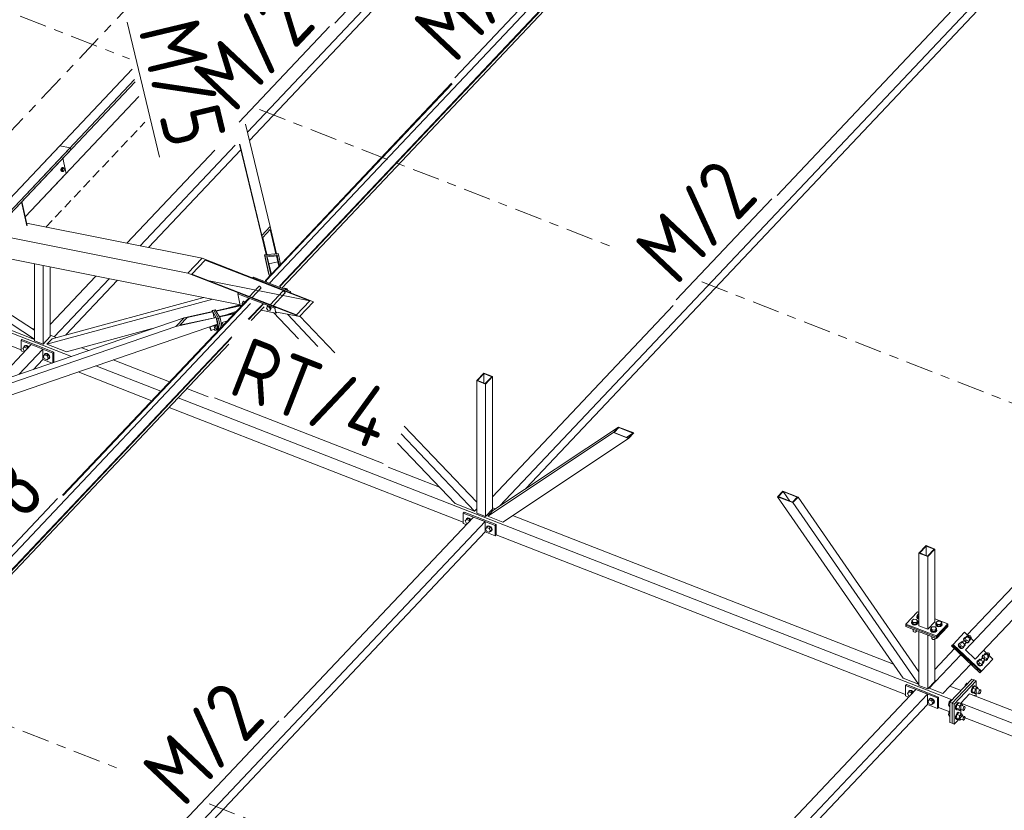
# Model space of a CAD drawing. Header units: millimetres. Extents: x -681 to 506, y -45 to 794.
# Tile 166 of 256: x -83 to -19, y 401 to 453. Entities that reach past the tile are written whole.
import ezdxf

# ---------------------------------------------------------------- set-up
doc = ezdxf.new("R2010")
doc.units = ezdxf.units.MM
doc.header["$LTSCALE"] = 0.6
for name, pattern in [('VERDECKT2', [1.5, 1, -0.5]), ('XKITLINE00', [0]), ('XKITLINE03', [6, 3, -1, 1, -1])]:
    doc.linetypes.add(name, pattern=pattern)
for name, color, linetype, lineweight in [('Bolt', 7, 'Continuous', 0), ('Part', 2, 'Continuous', 0), ('PartMark', 3, 'Continuous', 0), ('S-GRID', 1, 'Continuous', 0)]:
    doc.layers.add(name, color=color, linetype=linetype, lineweight=lineweight)
doc.styles.add('ISOCPEUR', font='ISOCPEUR.TTF')

msp = doc.modelspace()

# ---------------------------------------------------------------- linework, layer by layer
at = {"layer": 'Bolt', "color": 3, "linetype": 'XKITLINE00', "lineweight": 0}
for p, q in [((-80.7, 442.754), (-80.717, 442.687)), ((-80.717, 442.687), (-80.714, 442.623)), ((-80.714, 442.623), (-80.693, 442.578)), ((-80.669, 442.805), (-80.7, 442.754)), ((-80.694, 442.682), (-80.677, 442.749)), ((-80.691, 442.618), (-80.694, 442.682)), ((-80.693, 442.578), (-80.659, 442.565)), ((-80.67, 442.573), (-80.691, 442.618)), ((-80.67, 442.741), (-80.682, 442.628)), ((-80.682, 442.628), (-80.634, 442.578)), ((-80.682, 442.628), (-80.612, 442.614)), ((-80.677, 442.749), (-80.646, 442.8)), ((-80.61, 442.805), (-80.67, 442.741)), ((-80.67, 442.741), (-80.6, 442.727)), ((-80.636, 442.56), (-80.67, 442.573)), ((-80.631, 442.827), (-80.669, 442.805)), ((-80.659, 442.565), (-80.636, 442.56)), ((-80.646, 442.8), (-80.608, 442.822)), ((-80.613, 442.573), (-80.636, 442.56)), ((-80.634, 442.578), (-80.564, 442.564)), ((-80.631, 442.827), (-80.608, 442.822)), ((-80.612, 442.614), (-80.6, 442.727)), ((-80.564, 442.564), (-80.612, 442.614)), ((-80.61, 442.805), (-80.54, 442.791)), ((-80.608, 442.822), (-80.574, 442.809)), ((-80.6, 442.727), (-80.54, 442.791)), ((-80.574, 442.809), (-80.568, 442.796)), ((-80.504, 442.627), (-80.564, 442.564)), ((-80.54, 442.791), (-80.492, 442.741)), ((-80.492, 442.741), (-80.504, 442.627)), ((-68.364, 434.368), (-67.766, 435.001)), ((-68.19, 434.3), (-67.621, 434.903)), ((-67.778, 434.993), (-67.772, 435.014)), ((-67.778, 434.988), (-67.778, 434.993)), ((-67.772, 435.014), (-67.757, 435.028)), ((-67.757, 435.028), (-67.736, 435.035)), ((-67.736, 435.035), (-67.711, 435.034)), ((-67.711, 435.034), (-67.684, 435.025)), ((-67.684, 435.025), (-67.659, 435.009)), ((-67.659, 435.009), (-67.636, 434.987)), ((-67.651, 434.869), (-67.653, 434.869)), ((-67.63, 434.876), (-67.651, 434.869)), ((-67.636, 434.987), (-67.619, 434.962)), ((-67.615, 434.891), (-67.63, 434.876)), ((-67.619, 434.962), (-67.61, 434.935)), ((-67.608, 434.911), (-67.615, 434.891)), ((-67.61, 434.935), (-67.608, 434.911)), ((-66.177, 434.713), (-66.157, 434.72)), ((-66.157, 434.72), (-66.132, 434.719)), ((-66.132, 434.719), (-66.105, 434.71)), ((-66.102, 434.865), (-66.057, 434.912)), ((-65.957, 434.892), (-66.057, 434.912)), ((-66.014, 434.831), (-65.957, 434.892)), ((-66.014, 434.831), (-65.981, 434.818)), ((-65.981, 434.818), (-65.923, 434.879)), ((-65.923, 434.879), (-65.957, 434.892)), ((-65.923, 434.879), (-65.841, 434.764)), ((-65.841, 434.763), (-65.841, 434.764)), ((-65.841, 434.764), (-65.841, 434.763)), ((-66.992, 433.833), (-66.186, 434.686)), ((-66.818, 433.765), (-66.042, 434.588)), ((-66.199, 434.678), (-66.192, 434.698)), ((-66.199, 434.673), (-66.199, 434.678)), ((-66.192, 434.698), (-66.177, 434.713)), ((-66.105, 434.71), (-66.079, 434.693)), ((-66.079, 434.693), (-66.057, 434.671)), ((-66.071, 434.554), (-66.073, 434.554)), ((-66.05, 434.561), (-66.071, 434.554)), ((-66.057, 434.671), (-66.04, 434.646)), ((-66.036, 434.575), (-66.05, 434.561)), ((-66.04, 434.646), (-66.03, 434.62)), ((-66.029, 434.596), (-66.036, 434.575)), ((-66.03, 434.62), (-66.029, 434.596)), ((-68.83, 433.91), (-68.79, 434.006)), ((-68.79, 433.853), (-68.83, 433.91)), ((-68.79, 434.006), (-68.732, 434.067)), ((-68.79, 434.006), (-68.668, 433.982)), ((-68.732, 434.067), (-68.61, 434.043)), ((-67.251, 433.594), (-67.21, 433.691)), ((-67.163, 433.472), (-67.251, 433.594)), ((-67.21, 433.691), (-67.153, 433.752)), ((-67.109, 433.671), (-67.21, 433.691)), ((-67.034, 433.447), (-67.163, 433.472)), ((-67.052, 433.732), (-67.153, 433.752)), ((-67.052, 433.732), (-67.109, 433.671)), ((-67.109, 433.671), (-67.076, 433.658)), ((-67.076, 433.658), (-67.019, 433.719)), ((-67.076, 433.658), (-66.993, 433.543)), ((-67.019, 433.719), (-67.052, 433.732)), ((-66.993, 433.543), (-67.034, 433.447)), ((-67.034, 433.447), (-66.976, 433.508)), ((-67.019, 433.719), (-66.936, 433.604)), ((-66.936, 433.604), (-66.993, 433.543)), ((-66.976, 433.508), (-66.936, 433.604)), ((-70.96, 432.341), (-70.954, 432.355)), ((-70.955, 432.302), (-70.96, 432.341)), ((-70.94, 432.25), (-70.955, 432.302)), ((-70.954, 432.355), (-70.716, 432.436)), ((-70.954, 432.355), (-70.939, 432.34)), ((-70.92, 432.197), (-70.94, 432.25)), ((-70.939, 432.34), (-70.919, 432.302)), ((-70.9, 432.158), (-70.92, 432.197)), ((-70.919, 432.302), (-70.898, 432.249)), ((-70.884, 432.144), (-70.9, 432.158)), ((-70.898, 432.249), (-70.884, 432.196)), ((-70.884, 432.144), (-70.647, 432.226)), ((-70.884, 432.196), (-70.879, 432.158)), ((-70.879, 432.158), (-70.884, 432.144)), ((-70.743, 432.427), (-70.742, 432.457)), ((-70.711, 432.467), (-70.68, 432.422)), ((-70.68, 432.422), (-70.515, 432.478)), ((-70.68, 432.422), (-70.62, 432.239)), ((-70.621, 432.149), (-70.668, 432.218)), ((-70.62, 432.239), (-70.621, 432.149)), ((-70.621, 432.149), (-70.456, 432.205)), ((-70.62, 432.239), (-70.454, 432.296)), ((-70.515, 432.478), (-70.545, 432.524)), ((-70.537, 432.527), (-70.515, 432.485)), ((-70.515, 432.485), (-70.477, 432.387)), ((-70.454, 432.296), (-70.515, 432.478)), ((-70.484, 432.495), (-70.506, 432.538)), ((-70.446, 432.398), (-70.484, 432.495)), ((-70.477, 432.387), (-70.45, 432.29)), ((-70.451, 432.193), (-70.462, 432.203)), ((-70.456, 432.205), (-70.454, 432.296)), ((-70.441, 432.219), (-70.451, 432.193)), ((-70.451, 432.193), (-70.42, 432.204)), ((-70.45, 432.29), (-70.441, 432.219)), ((-70.419, 432.3), (-70.446, 432.398)), ((-70.42, 432.204), (-70.41, 432.229)), ((-70.41, 432.229), (-70.419, 432.3)), ((-70.207, 432.584), (-70.117, 432.615)), ((-70.166, 432.395), (-70.166, 432.395)), ((-70.117, 432.615), (-70.147, 432.661)), ((-70.075, 432.491), (-70.117, 432.615)), ((-83.197, 430.957), (-83.115, 431.053)), ((-83.115, 430.798), (-83.197, 430.957)), ((-83.136, 431.038), (-83.113, 431.108)), ((-83.134, 431.03), (-83.136, 431.038)), ((-83.043, 431.129), (-83.115, 431.053)), ((-83.115, 431.053), (-82.95, 430.989)), ((-83.113, 431.108), (-83.049, 431.14)), ((-83.113, 431.108), (-83.096, 431.126)), ((-83.031, 431.158), (-83.096, 431.126)), ((-83.049, 431.14), (-82.961, 431.127)), ((-82.878, 431.065), (-83.043, 431.129)), ((-82.943, 431.145), (-83.031, 431.158)), ((-82.961, 431.127), (-82.873, 431.072)), ((-82.878, 431.065), (-82.95, 430.989)), ((-82.95, 430.989), (-82.923, 430.936)), ((-82.856, 431.09), (-82.943, 431.145)), ((-82.851, 431.013), (-82.878, 431.065)), ((-82.873, 431.072), (-82.838, 431.027)), ((-82.821, 431.045), (-82.856, 431.09)), ((-83.071, 430.78), (-83.115, 430.798)), ((-81.867, 430.439), (-81.785, 430.534)), ((-81.785, 430.279), (-81.867, 430.439)), ((-81.807, 430.519), (-81.783, 430.589)), ((-81.805, 430.512), (-81.807, 430.519)), ((-81.713, 430.611), (-81.785, 430.534)), ((-81.785, 430.534), (-81.621, 430.47)), ((-81.621, 430.215), (-81.785, 430.279)), ((-81.783, 430.589), (-81.719, 430.621)), ((-81.783, 430.589), (-81.766, 430.607)), ((-81.701, 430.64), (-81.766, 430.607)), ((-81.719, 430.621), (-81.631, 430.608)), ((-81.549, 430.546), (-81.713, 430.611)), ((-81.614, 430.627), (-81.701, 430.64)), ((-81.631, 430.608), (-81.543, 430.553)), ((-81.549, 430.546), (-81.621, 430.47)), ((-81.621, 430.47), (-81.538, 430.31)), ((-81.538, 430.31), (-81.621, 430.215)), ((-81.549, 430.291), (-81.621, 430.215)), ((-81.526, 430.571), (-81.614, 430.627)), ((-81.543, 430.28), (-81.557, 430.282)), ((-81.466, 430.387), (-81.549, 430.546)), ((-81.466, 430.387), (-81.549, 430.291)), ((-81.543, 430.553), (-81.479, 430.47)), ((-81.479, 430.313), (-81.543, 430.28)), ((-81.466, 430.387), (-81.538, 430.31)), ((-81.461, 430.488), (-81.526, 430.571)), ((-81.479, 430.47), (-81.455, 430.382)), ((-81.455, 430.382), (-81.479, 430.313)), ((-81.479, 430.313), (-81.461, 430.331)), ((-81.438, 430.401), (-81.461, 430.488)), ((-81.461, 430.331), (-81.438, 430.401)), ((-54.225, 419.657), (-54.143, 419.752)), ((-54.143, 419.497), (-54.225, 419.657)), ((-54.164, 419.737), (-54.141, 419.807)), ((-54.162, 419.73), (-54.164, 419.737)), ((-54.071, 419.829), (-54.143, 419.752)), ((-54.143, 419.752), (-53.978, 419.688)), ((-54.099, 419.48), (-54.143, 419.497)), ((-54.141, 419.807), (-54.077, 419.839)), ((-54.141, 419.807), (-54.124, 419.825)), ((-54.059, 419.858), (-54.124, 419.825)), ((-54.077, 419.839), (-53.989, 419.826)), ((-53.906, 419.764), (-54.071, 419.829)), ((-53.971, 419.845), (-54.059, 419.858)), ((-53.989, 419.826), (-53.901, 419.771)), ((-53.906, 419.764), (-53.978, 419.688)), ((-53.978, 419.688), (-53.951, 419.636)), ((-53.884, 419.789), (-53.971, 419.845)), ((-53.879, 419.712), (-53.906, 419.764)), ((-53.901, 419.771), (-53.866, 419.726)), ((-53.849, 419.745), (-53.884, 419.789)), ((-52.835, 419.219), (-52.811, 419.288)), ((-52.741, 419.31), (-52.813, 419.234)), ((-52.811, 419.288), (-52.747, 419.321)), ((-52.811, 419.288), (-52.794, 419.307)), ((-52.729, 419.339), (-52.794, 419.307)), ((-52.747, 419.321), (-52.659, 419.308)), ((-52.577, 419.246), (-52.741, 419.31)), ((-52.642, 419.326), (-52.729, 419.339)), ((-52.659, 419.308), (-52.571, 419.252)), ((-52.577, 419.246), (-52.649, 419.169)), ((-52.554, 419.271), (-52.642, 419.326)), ((-52.494, 419.086), (-52.577, 419.246)), ((-52.571, 419.252), (-52.507, 419.17)), ((-52.489, 419.188), (-52.554, 419.271)), ((-52.895, 419.138), (-52.813, 419.234)), ((-52.813, 418.978), (-52.895, 419.138)), ((-52.833, 419.211), (-52.835, 419.219)), ((-52.813, 419.234), (-52.649, 419.169)), ((-52.649, 418.914), (-52.813, 418.978)), ((-52.649, 419.169), (-52.566, 419.01)), ((-52.566, 419.01), (-52.649, 418.914)), ((-52.577, 418.99), (-52.649, 418.914)), ((-52.571, 418.979), (-52.585, 418.982)), ((-52.494, 419.086), (-52.577, 418.99)), ((-52.507, 419.012), (-52.571, 418.979)), ((-52.494, 419.086), (-52.566, 419.01)), ((-52.507, 419.17), (-52.483, 419.082)), ((-52.483, 419.082), (-52.507, 419.012)), ((-52.507, 419.012), (-52.489, 419.03)), ((-52.466, 419.1), (-52.489, 419.188)), ((-52.489, 419.03), (-52.466, 419.1)), ((-24.625, 413.473), (-24.525, 413.579)), ((-24.625, 413.367), (-24.625, 413.473)), ((-24.533, 413.365), (-24.625, 413.473)), ((-24.525, 413.579), (-24.504, 413.579)), ((-24.984, 413.001), (-24.971, 413.029)), ((-24.959, 412.934), (-24.984, 413.001)), ((-24.984, 412.975), (-24.984, 413.001)), ((-24.959, 412.909), (-24.984, 412.975)), ((-24.971, 413.107), (-24.871, 413.213)), ((-24.971, 413), (-24.971, 413.107)), ((-24.879, 412.998), (-24.971, 413.107)), ((-24.879, 412.892), (-24.971, 413)), ((-24.885, 412.885), (-24.959, 412.934)), ((-24.959, 412.909), (-24.885, 412.859)), ((-24.783, 412.866), (-24.885, 412.885)), ((-24.885, 412.859), (-24.783, 412.84)), ((-24.879, 412.892), (-24.879, 412.998)), ((-24.686, 412.996), (-24.879, 412.998)), ((-24.879, 412.892), (-24.686, 412.889)), ((-24.871, 413.213), (-24.679, 413.21)), ((-24.68, 412.882), (-24.783, 412.866)), ((-24.783, 412.84), (-24.68, 412.856)), ((-24.586, 413.101), (-24.686, 412.996)), ((-24.686, 412.889), (-24.686, 412.996)), ((-24.686, 412.889), (-24.586, 412.995)), ((-24.603, 412.929), (-24.68, 412.882)), ((-24.68, 412.856), (-24.603, 412.904)), ((-24.679, 413.21), (-24.586, 413.101)), ((-24.638, 413.367), (-24.625, 413.396)), ((-24.613, 413.3), (-24.638, 413.367)), ((-24.638, 413.341), (-24.638, 413.367)), ((-24.613, 413.275), (-24.638, 413.341)), ((-24.533, 413.258), (-24.625, 413.367)), ((-24.54, 413.251), (-24.613, 413.3)), ((-24.613, 413.275), (-24.54, 413.226)), ((-24.573, 412.995), (-24.603, 412.929)), ((-24.603, 412.904), (-24.573, 412.969)), ((-24.586, 412.995), (-24.586, 413.101)), ((-24.586, 413.029), (-24.573, 412.995)), ((-24.573, 412.969), (-24.573, 412.995)), ((-24.54, 413.251), (-24.504, 413.244)), ((-24.54, 413.226), (-24.504, 413.219)), ((-24.533, 413.258), (-24.533, 413.365)), ((-24.533, 413.365), (-24.504, 413.364)), ((-24.504, 413.258), (-24.533, 413.258)), ((-23.404, 412.885), (-23.39, 412.914)), ((-23.378, 412.819), (-23.404, 412.885)), ((-23.404, 412.86), (-23.404, 412.885)), ((-23.378, 412.793), (-23.404, 412.86)), ((-23.39, 412.991), (-23.291, 413.097)), ((-23.39, 412.885), (-23.39, 412.991)), ((-23.298, 412.883), (-23.39, 412.991)), ((-23.298, 412.777), (-23.39, 412.885)), ((-23.305, 412.769), (-23.378, 412.819)), ((-23.378, 412.793), (-23.305, 412.744)), ((-23.298, 412.777), (-23.298, 412.883)), ((-23.105, 412.88), (-23.298, 412.883)), ((-23.291, 413.097), (-23.098, 413.095)), ((-23.006, 412.986), (-23.105, 412.88)), ((-23.105, 412.774), (-23.006, 412.88)), ((-23.105, 412.774), (-23.105, 412.88)), ((-23.022, 412.814), (-23.099, 412.767)), ((-23.099, 412.741), (-23.022, 412.788)), ((-23.098, 413.095), (-23.006, 412.986)), ((-22.993, 412.879), (-23.022, 412.814)), ((-23.022, 412.788), (-22.993, 412.854)), ((-23.006, 412.88), (-23.006, 412.986)), ((-23.006, 412.914), (-22.993, 412.879)), ((-22.993, 412.854), (-22.993, 412.879)), ((-24.897, 412.555), (-24.879, 412.534)), ((-24.89, 412.446), (-24.89, 412.548)), ((-24.876, 412.41), (-24.89, 412.446)), ((-24.879, 412.534), (-24.879, 412.548)), ((-24.879, 412.534), (-24.841, 412.534)), ((-24.876, 412.41), (-24.836, 412.383)), ((-24.836, 412.383), (-24.781, 412.373)), ((-24.781, 412.373), (-24.725, 412.382)), ((-24.725, 412.382), (-24.684, 412.407)), ((-24.684, 412.407), (-24.668, 412.443)), ((-24.668, 412.443), (-24.668, 412.466)), ((-23.749, 412.519), (-23.736, 412.548)), ((-23.724, 412.452), (-23.749, 412.519)), ((-23.749, 412.493), (-23.749, 412.519)), ((-23.724, 412.427), (-23.749, 412.493)), ((-23.736, 412.625), (-23.636, 412.731)), ((-23.736, 412.519), (-23.736, 412.625)), ((-23.644, 412.517), (-23.736, 412.625)), ((-23.644, 412.41), (-23.736, 412.519)), ((-23.651, 412.403), (-23.724, 412.452)), ((-23.724, 412.427), (-23.651, 412.378)), ((-23.548, 412.384), (-23.651, 412.403)), ((-23.651, 412.378), (-23.548, 412.358)), ((-23.644, 412.41), (-23.644, 412.517)), ((-23.451, 412.514), (-23.644, 412.517)), ((-23.644, 412.41), (-23.451, 412.408)), ((-23.636, 412.731), (-23.444, 412.728)), ((-23.445, 412.4), (-23.548, 412.384)), ((-23.548, 412.358), (-23.445, 412.375)), ((-23.351, 412.62), (-23.451, 412.514)), ((-23.451, 412.408), (-23.451, 412.514)), ((-23.451, 412.408), (-23.351, 412.513)), ((-23.368, 412.447), (-23.445, 412.4)), ((-23.445, 412.375), (-23.368, 412.422)), ((-23.444, 412.728), (-23.351, 412.62)), ((-23.338, 412.513), (-23.368, 412.447)), ((-23.368, 412.422), (-23.338, 412.488)), ((-23.351, 412.513), (-23.351, 412.62)), ((-23.351, 412.548), (-23.338, 412.513)), ((-23.338, 412.488), (-23.338, 412.513)), ((-23.203, 412.75), (-23.305, 412.769)), ((-23.305, 412.744), (-23.203, 412.725)), ((-23.298, 412.777), (-23.105, 412.774)), ((-23.099, 412.767), (-23.203, 412.75)), ((-23.203, 412.725), (-23.099, 412.741)), ((-21.384, 412.023), (-21.269, 412.145)), ((-21.287, 412.104), (-21.269, 412.145)), ((-21.269, 412.145), (-21.23, 412.165)), ((-21.23, 412.165), (-21.179, 412.16)), ((-21.179, 412.16), (-21.131, 412.13)), ((-23.662, 412.074), (-23.644, 412.053)), ((-23.655, 411.964), (-23.655, 412.066)), ((-23.641, 411.928), (-23.655, 411.964)), ((-23.644, 412.053), (-23.644, 412.067)), ((-23.644, 412.053), (-23.606, 412.052)), ((-23.641, 411.928), (-23.602, 411.902)), ((-23.602, 411.902), (-23.546, 411.891)), ((-23.546, 411.891), (-23.49, 411.9)), ((-23.49, 411.9), (-23.449, 411.926)), ((-23.449, 411.926), (-23.433, 411.961)), ((-23.433, 411.961), (-23.433, 411.985)), ((-21.894, 411.621), (-21.927, 411.546)), ((-21.927, 411.546), (-21.911, 411.453)), ((-21.912, 411.562), (-21.879, 411.637)), ((-21.896, 411.469), (-21.912, 411.562)), ((-21.9, 411.558), (-21.82, 411.642)), ((-21.829, 411.39), (-21.9, 411.558)), ((-21.894, 411.621), (-21.879, 411.637)), ((-21.879, 411.637), (-21.805, 411.675)), ((-21.721, 411.748), (-21.82, 411.642)), ((-21.82, 411.642), (-21.749, 411.475)), ((-21.805, 411.675), (-21.791, 411.673)), ((-21.73, 411.657), (-21.615, 411.779)), ((-21.664, 411.728), (-21.721, 411.748)), ((-21.633, 411.738), (-21.615, 411.779)), ((-21.625, 411.688), (-21.633, 411.738)), ((-21.592, 411.641), (-21.625, 411.688)), ((-21.615, 411.779), (-21.576, 411.799)), ((-21.544, 411.612), (-21.592, 411.641)), ((-21.548, 411.988), (-21.581, 411.912)), ((-21.581, 411.912), (-21.565, 411.819)), ((-21.578, 411.414), (-21.478, 411.519)), ((-21.576, 411.799), (-21.525, 411.794)), ((-21.569, 411.505), (-21.454, 411.626)), ((-21.566, 411.928), (-21.533, 412.004)), ((-21.55, 411.835), (-21.566, 411.928)), ((-21.565, 411.819), (-21.549, 411.796)), ((-21.555, 411.924), (-21.475, 412.009)), ((-21.49, 411.772), (-21.555, 411.924)), ((-21.518, 411.789), (-21.55, 411.835)), ((-21.548, 411.988), (-21.533, 412.004)), ((-21.493, 411.606), (-21.544, 411.612)), ((-21.533, 412.004), (-21.46, 412.041)), ((-21.525, 411.794), (-21.477, 411.764)), ((-21.478, 411.519), (-21.502, 411.575)), ((-21.454, 411.626), (-21.493, 411.606)), ((-21.477, 411.764), (-21.403, 411.841)), ((-21.477, 411.764), (-21.444, 411.717)), ((-21.375, 412.115), (-21.475, 412.009)), ((-21.475, 412.009), (-21.403, 411.841)), ((-21.468, 411.751), (-21.312, 411.695)), ((-21.46, 412.041), (-21.445, 412.04)), ((-21.436, 411.667), (-21.454, 411.626)), ((-21.449, 411.724), (-21.401, 411.694)), ((-21.444, 411.717), (-21.436, 411.667)), ((-21.44, 411.693), (-21.416, 411.678)), ((-21.416, 411.678), (-21.322, 411.668)), ((-21.403, 411.841), (-21.232, 411.78)), ((-21.307, 411.684), (-21.401, 411.694)), ((-21.318, 412.094), (-21.375, 412.115)), ((-21.322, 411.668), (-21.249, 411.706)), ((-21.312, 411.695), (-21.232, 411.78)), ((-21.234, 411.721), (-21.307, 411.684)), ((-21.279, 412.054), (-21.287, 412.104)), ((-21.246, 412.008), (-21.279, 412.054)), ((-21.249, 411.706), (-21.234, 411.721)), ((-21.198, 411.978), (-21.246, 412.008)), ((-21.201, 411.797), (-21.234, 411.721)), ((-21.232, 411.78), (-21.132, 411.886)), ((-21.223, 411.871), (-21.108, 411.993)), ((-21.203, 411.811), (-21.201, 411.797)), ((-21.147, 411.972), (-21.198, 411.978)), ((-21.132, 411.886), (-21.156, 411.941)), ((-21.108, 411.993), (-21.147, 411.972)), ((-21.131, 412.13), (-21.098, 412.084)), ((-21.09, 412.033), (-21.108, 411.993)), ((-21.098, 412.084), (-21.09, 412.033)), ((-21.911, 411.453), (-21.851, 411.367)), ((-21.836, 411.383), (-21.896, 411.469)), ((-21.851, 411.367), (-21.762, 411.312)), ((-21.747, 411.328), (-21.836, 411.383)), ((-21.749, 411.475), (-21.829, 411.39)), ((-21.829, 411.39), (-21.658, 411.329)), ((-21.762, 411.312), (-21.668, 411.302)), ((-21.749, 411.475), (-21.578, 411.414)), ((-21.653, 411.318), (-21.747, 411.328)), ((-21.668, 411.302), (-21.595, 411.339)), ((-21.658, 411.329), (-21.578, 411.414)), ((-21.58, 411.355), (-21.653, 411.318)), ((-21.595, 411.339), (-21.58, 411.355)), ((-21.546, 411.43), (-21.58, 411.355)), ((-21.549, 411.444), (-21.546, 411.43)), ((-20.354, 410.784), (-20.321, 410.859)), ((-20.343, 410.78), (-20.263, 410.865)), ((-20.336, 410.844), (-20.321, 410.859)), ((-20.321, 410.859), (-20.248, 410.897)), ((-20.163, 410.97), (-20.263, 410.865)), ((-20.263, 410.865), (-20.191, 410.697)), ((-20.248, 410.897), (-20.234, 410.895)), ((-20.172, 410.879), (-20.057, 411.001)), ((-20.106, 410.95), (-20.163, 410.97)), ((-20.075, 410.96), (-20.057, 411.001)), ((-20.067, 410.91), (-20.075, 410.96)), ((-20.034, 410.864), (-20.067, 410.91)), ((-20.057, 411.001), (-20.018, 411.021)), ((-19.986, 410.834), (-20.034, 410.864)), ((-20.018, 411.021), (-19.967, 411.016)), ((-19.967, 411.016), (-19.919, 410.986)), ((-19.919, 410.986), (-19.886, 410.939)), ((-19.878, 410.889), (-19.896, 410.848)), ((-19.886, 410.939), (-19.878, 410.889)), ((-20.682, 410.477), (-20.715, 410.402)), ((-20.715, 410.402), (-20.699, 410.309)), ((-20.7, 410.418), (-20.667, 410.493)), ((-20.684, 410.325), (-20.7, 410.418)), ((-20.699, 410.309), (-20.639, 410.223)), ((-20.689, 410.414), (-20.609, 410.498)), ((-20.617, 410.246), (-20.689, 410.414)), ((-20.624, 410.239), (-20.684, 410.325)), ((-20.682, 410.477), (-20.667, 410.493)), ((-20.667, 410.493), (-20.594, 410.531)), ((-20.639, 410.223), (-20.55, 410.168)), ((-20.535, 410.184), (-20.624, 410.239)), ((-20.537, 410.331), (-20.617, 410.246)), ((-20.617, 410.246), (-20.446, 410.185)), ((-20.509, 410.604), (-20.609, 410.498)), ((-20.609, 410.498), (-20.537, 410.331)), ((-20.594, 410.531), (-20.579, 410.529)), ((-20.537, 410.331), (-20.366, 410.269)), ((-20.518, 410.513), (-20.403, 410.635)), ((-20.452, 410.583), (-20.509, 410.604)), ((-20.446, 410.185), (-20.366, 410.269)), ((-20.368, 410.211), (-20.441, 410.173)), ((-20.421, 410.594), (-20.403, 410.635)), ((-20.413, 410.544), (-20.421, 410.594)), ((-20.38, 410.497), (-20.413, 410.544)), ((-20.403, 410.635), (-20.364, 410.655)), ((-20.383, 410.195), (-20.368, 410.211)), ((-20.332, 410.467), (-20.38, 410.497)), ((-20.336, 410.844), (-20.369, 410.768)), ((-20.369, 410.768), (-20.354, 410.675)), ((-20.335, 410.286), (-20.368, 410.211)), ((-20.366, 410.269), (-20.266, 410.375)), ((-20.364, 410.655), (-20.313, 410.649)), ((-20.357, 410.36), (-20.242, 410.482)), ((-20.339, 410.691), (-20.354, 410.784)), ((-20.354, 410.675), (-20.337, 410.652)), ((-20.278, 410.627), (-20.343, 410.78)), ((-20.306, 410.645), (-20.339, 410.691)), ((-20.337, 410.3), (-20.335, 410.286)), ((-20.281, 410.462), (-20.332, 410.467)), ((-20.313, 410.649), (-20.265, 410.619)), ((-20.266, 410.375), (-20.29, 410.431)), ((-20.242, 410.482), (-20.281, 410.462)), ((-20.265, 410.619), (-20.191, 410.697)), ((-20.265, 410.619), (-20.232, 410.573)), ((-20.256, 410.607), (-20.1, 410.551)), ((-20.224, 410.523), (-20.242, 410.482)), ((-20.237, 410.58), (-20.189, 410.55)), ((-20.232, 410.573), (-20.224, 410.523)), ((-20.228, 410.549), (-20.204, 410.534)), ((-20.204, 410.534), (-20.11, 410.524)), ((-20.191, 410.697), (-20.02, 410.636)), ((-20.095, 410.54), (-20.189, 410.55)), ((-20.11, 410.524), (-20.037, 410.561)), ((-20.1, 410.551), (-20.02, 410.636)), ((-20.022, 410.577), (-20.095, 410.54)), ((-20.037, 410.561), (-20.022, 410.577)), ((-19.989, 410.653), (-20.022, 410.577)), ((-20.02, 410.636), (-19.921, 410.741)), ((-20.011, 410.727), (-19.896, 410.848)), ((-19.991, 410.667), (-19.989, 410.653)), ((-19.936, 410.828), (-19.986, 410.834)), ((-19.921, 410.741), (-19.944, 410.797)), ((-19.896, 410.848), (-19.936, 410.828)), ((-20.55, 410.168), (-20.456, 410.157)), ((-20.441, 410.173), (-20.535, 410.184)), ((-20.456, 410.157), (-20.383, 410.195)), ((-21.481, 408.908), (-21.361, 409.035)), ((-21.361, 409.035), (-21.31, 409.015)), ((-25.253, 408.356), (-25.171, 408.452)), ((-25.171, 408.196), (-25.253, 408.356)), ((-25.192, 408.437), (-25.169, 408.506)), ((-25.19, 408.429), (-25.192, 408.437)), ((-25.099, 408.528), (-25.171, 408.452)), ((-25.171, 408.452), (-25.006, 408.387)), ((-25.169, 408.506), (-25.105, 408.539)), ((-25.169, 408.506), (-25.152, 408.525)), ((-25.087, 408.557), (-25.152, 408.525)), ((-25.105, 408.539), (-25.017, 408.526)), ((-24.934, 408.464), (-25.099, 408.528)), ((-24.999, 408.544), (-25.087, 408.557)), ((-25.017, 408.526), (-24.929, 408.47)), ((-24.934, 408.464), (-25.006, 408.387)), ((-25.006, 408.387), (-24.979, 408.335)), ((-24.912, 408.489), (-24.999, 408.544)), ((-24.907, 408.411), (-24.934, 408.464)), ((-24.929, 408.47), (-24.894, 408.426)), ((-24.877, 408.444), (-24.912, 408.489)), ((-21.51, 408.803), (-21.481, 408.908)), ((-21.429, 408.888), (-21.481, 408.908)), ((-21.065, 408.614), (-21.082, 408.502)), ((-21.082, 408.502), (-21.065, 408.427)), ((-21.019, 408.732), (-21.065, 408.614)), ((-21.065, 408.427), (-21.019, 408.407)), ((-21.044, 408.488), (-21.027, 408.599)), ((-21.027, 408.412), (-21.044, 408.488)), ((-20.977, 408.712), (-21.037, 408.495)), ((-20.857, 408.425), (-21.037, 408.495)), ((-21.037, 408.495), (-20.977, 408.405)), ((-21.027, 408.599), (-20.981, 408.717)), ((-20.981, 408.393), (-21.027, 408.412)), ((-20.955, 408.824), (-21.019, 408.732)), ((-21.019, 408.407), (-21.018, 408.408)), ((-21.019, 408.407), (-20.981, 408.393)), ((-20.981, 408.717), (-20.917, 408.809)), ((-20.967, 408.401), (-20.981, 408.393)), ((-20.857, 408.839), (-20.977, 408.712)), ((-20.797, 408.641), (-20.977, 408.712)), ((-20.977, 408.405), (-20.797, 408.335)), ((-20.892, 408.866), (-20.955, 408.824)), ((-20.917, 408.809), (-20.854, 408.851)), ((-20.892, 408.866), (-20.854, 408.851)), ((-20.857, 408.839), (-20.677, 408.768)), ((-20.857, 408.425), (-20.797, 408.641)), ((-20.857, 408.425), (-20.797, 408.335)), ((-20.854, 408.851), (-20.807, 408.832)), ((-20.807, 408.832), (-20.804, 408.818)), ((-20.677, 408.768), (-20.797, 408.641)), ((-20.797, 408.335), (-20.726, 408.41)), ((-20.771, 408.426), (-20.553, 408.341)), ((-20.702, 408.677), (-20.484, 408.591)), ((-20.617, 408.678), (-20.677, 408.768)), ((-20.626, 408.647), (-20.617, 408.678)), ((-20.587, 408.393), (-20.578, 408.454)), ((-20.578, 408.352), (-20.587, 408.393)), ((-20.578, 408.454), (-20.553, 408.518)), ((-20.553, 408.341), (-20.578, 408.352)), ((-20.553, 408.518), (-20.518, 408.568)), ((-20.518, 408.364), (-20.553, 408.341)), ((-20.518, 408.568), (-20.484, 408.591)), ((-20.484, 408.414), (-20.518, 408.364)), ((-20.484, 408.591), (-20.458, 408.581)), ((-20.458, 408.479), (-20.484, 408.414)), ((-20.458, 408.581), (-20.449, 408.54)), ((-20.449, 408.54), (-20.458, 408.479)), ((-25.127, 408.179), (-25.171, 408.196)), ((-23.923, 407.837), (-23.841, 407.933)), ((-23.841, 407.678), (-23.923, 407.837)), ((-23.863, 407.918), (-23.839, 407.988)), ((-23.86, 407.91), (-23.863, 407.918)), ((-23.769, 408.009), (-23.841, 407.933)), ((-23.841, 407.933), (-23.677, 407.869)), ((-23.677, 407.613), (-23.841, 407.678)), ((-23.839, 407.988), (-23.775, 408.02)), ((-23.839, 407.988), (-23.822, 408.006)), ((-23.757, 408.038), (-23.822, 408.006)), ((-23.775, 408.02), (-23.687, 408.007)), ((-23.605, 407.945), (-23.769, 408.009)), ((-23.67, 408.025), (-23.757, 408.038)), ((-23.687, 408.007), (-23.599, 407.952)), ((-23.605, 407.945), (-23.677, 407.869)), ((-23.677, 407.869), (-23.594, 407.709)), ((-23.594, 407.709), (-23.677, 407.613)), ((-23.605, 407.69), (-23.677, 407.613)), ((-23.582, 407.97), (-23.67, 408.025)), ((-23.599, 407.679), (-23.613, 407.681)), ((-23.522, 407.785), (-23.605, 407.945)), ((-23.522, 407.785), (-23.605, 407.69)), ((-23.599, 407.952), (-23.535, 407.869)), ((-23.535, 407.711), (-23.599, 407.679)), ((-23.522, 407.785), (-23.594, 407.709)), ((-23.517, 407.887), (-23.582, 407.97)), ((-23.535, 407.869), (-23.511, 407.781)), ((-23.511, 407.781), (-23.535, 407.711)), ((-23.535, 407.711), (-23.517, 407.73)), ((-23.494, 407.799), (-23.517, 407.887)), ((-23.517, 407.73), (-23.494, 407.799)), ((-22.518, 407.809), (-22.578, 407.592)), ((-22.398, 407.936), (-22.518, 407.809)), ((-22.518, 407.809), (-22.467, 407.789)), ((-22.398, 407.936), (-22.347, 407.916)), ((-22.056, 407.633), (-22.103, 407.515)), ((-21.993, 407.725), (-22.056, 407.633)), ((-22.018, 407.618), (-21.955, 407.71)), ((-21.895, 407.74), (-22.015, 407.613)), ((-21.929, 407.767), (-21.993, 407.725)), ((-21.955, 407.71), (-21.891, 407.752)), ((-21.929, 407.767), (-21.891, 407.752)), ((-21.895, 407.74), (-21.714, 407.669)), ((-21.891, 407.752), (-21.845, 407.733)), ((-21.845, 407.733), (-21.842, 407.719)), ((-21.714, 407.669), (-21.834, 407.542)), ((-21.655, 407.579), (-21.714, 407.669)), ((-20.905, 408.219), (-20.892, 408.228)), ((-20.892, 408.228), (-20.854, 408.213)), ((-20.867, 408.204), (-20.854, 408.213)), ((-20.854, 408.213), (-20.807, 408.194)), ((-20.807, 408.194), (-20.804, 408.18)), ((-22.48, 407.554), (-22.578, 407.592)), ((-22.578, 407.592), (-22.518, 407.503)), ((-22.518, 407.171), (-22.578, 406.954)), ((-22.518, 407.503), (-22.48, 407.488)), ((-22.48, 407.212), (-22.518, 407.171)), ((-22.518, 407.171), (-22.48, 407.156)), ((-22.103, 407.515), (-22.12, 407.403)), ((-22.12, 407.403), (-22.103, 407.328)), ((-22.103, 407.328), (-22.056, 407.308)), ((-22.056, 406.994), (-22.103, 406.877)), ((-22.082, 407.389), (-22.065, 407.5)), ((-22.065, 407.313), (-22.082, 407.389)), ((-22.015, 407.613), (-22.075, 407.396)), ((-21.894, 407.326), (-22.075, 407.396)), ((-22.075, 407.396), (-22.015, 407.306)), ((-22.065, 407.5), (-22.018, 407.618)), ((-22.018, 407.294), (-22.065, 407.313)), ((-22.056, 407.308), (-22.055, 407.309)), ((-22.056, 407.308), (-22.018, 407.294)), ((-21.993, 407.087), (-22.056, 406.994)), ((-22.005, 407.302), (-22.018, 407.294)), ((-22.018, 406.98), (-21.955, 407.072)), ((-21.834, 407.542), (-22.015, 407.613)), ((-22.015, 407.306), (-21.834, 407.236)), ((-21.895, 407.101), (-22.015, 406.974)), ((-21.929, 407.129), (-21.993, 407.087)), ((-21.955, 407.072), (-21.891, 407.114)), ((-21.929, 407.129), (-21.891, 407.114)), ((-21.895, 407.101), (-21.714, 407.031)), ((-21.894, 407.326), (-21.834, 407.542)), ((-21.894, 407.326), (-21.834, 407.236)), ((-21.891, 407.114), (-21.845, 407.094)), ((-21.845, 407.094), (-21.842, 407.08)), ((-21.834, 407.236), (-21.764, 407.31)), ((-21.714, 407.031), (-21.834, 406.904)), ((-21.809, 407.327), (-21.59, 407.242)), ((-21.74, 407.578), (-21.521, 407.492)), ((-21.655, 406.941), (-21.714, 407.031)), ((-21.663, 407.548), (-21.655, 407.579)), ((-21.625, 407.294), (-21.616, 407.355)), ((-21.616, 407.253), (-21.625, 407.294)), ((-21.616, 407.355), (-21.59, 407.419)), ((-21.59, 407.242), (-21.616, 407.253)), ((-21.59, 407.419), (-21.556, 407.469)), ((-21.556, 407.265), (-21.59, 407.242)), ((-21.556, 407.469), (-21.521, 407.492)), ((-21.521, 407.315), (-21.556, 407.265)), ((-21.521, 407.492), (-21.496, 407.482)), ((-21.496, 407.38), (-21.521, 407.315)), ((-21.496, 407.482), (-21.487, 407.441)), ((-21.487, 407.441), (-21.496, 407.38)), ((-22.48, 406.916), (-22.578, 406.954)), ((-22.578, 406.954), (-22.518, 406.864)), ((-22.518, 406.864), (-22.48, 406.849)), ((-22.103, 406.877), (-22.12, 406.765)), ((-22.12, 406.765), (-22.103, 406.689)), ((-22.103, 406.689), (-22.056, 406.67)), ((-22.082, 406.75), (-22.065, 406.862)), ((-22.065, 406.675), (-22.082, 406.75)), ((-22.015, 406.974), (-22.075, 406.758)), ((-21.894, 406.687), (-22.075, 406.758)), ((-22.075, 406.758), (-22.015, 406.668)), ((-22.065, 406.862), (-22.018, 406.98)), ((-22.018, 406.655), (-22.065, 406.675)), ((-22.056, 406.67), (-22.055, 406.671)), ((-22.056, 406.67), (-22.018, 406.655)), ((-22.005, 406.664), (-22.018, 406.655)), ((-21.834, 406.904), (-22.015, 406.974)), ((-22.015, 406.668), (-21.834, 406.597)), ((-21.894, 406.687), (-21.834, 406.904)), ((-21.894, 406.687), (-21.834, 406.597)), ((-21.834, 406.597), (-21.764, 406.672)), ((-21.809, 406.689), (-21.59, 406.604)), ((-21.74, 406.939), (-21.521, 406.854)), ((-21.663, 406.909), (-21.655, 406.941)), ((-21.625, 406.656), (-21.616, 406.717)), ((-21.616, 406.614), (-21.625, 406.656)), ((-21.616, 406.717), (-21.59, 406.781)), ((-21.59, 406.604), (-21.616, 406.614)), ((-21.59, 406.781), (-21.556, 406.831)), ((-21.556, 406.627), (-21.59, 406.604)), ((-21.556, 406.831), (-21.521, 406.854)), ((-21.521, 406.677), (-21.556, 406.627)), ((-21.521, 406.854), (-21.496, 406.843)), ((-21.496, 406.741), (-21.521, 406.677)), ((-21.496, 406.843), (-21.487, 406.802)), ((-21.487, 406.802), (-21.496, 406.741))]:
    msp.add_line(p, q, dxfattribs=at)
at = {"layer": 'Part', "color": 2, "linetype": 'XKITLINE00', "lineweight": 0}
for p, q in [((-37.284, 466.76), (-67.046, 435.233)), ((-68.491, 445.123), (-49.619, 465.113)), ((-37.872, 465.252), (-66.378, 435.056)), ((-66.339, 435.041), (-37.909, 465.156)), ((-62.773, 452.282), (-50.379, 465.41)), ((-68.361, 444.58), (-49.619, 464.433)), ((-38.06, 464.77), (-66.24, 434.919)), ((-33.801, 440.981), (-21.407, 454.109)), ((-51.976, 420.627), (-20.647, 453.813)), ((-50.249, 421.776), (-20.647, 453.132)), ((-87.704, 436.92), (-76.05, 449.265)), ((-87.016, 436.783), (-75.885, 448.574)), ((-86.987, 436.646), (-75.852, 448.441)), ((-55.118, 448.335), (-67.31, 435.42)), ((-67.272, 435.405), (-55.09, 448.308)), ((-83.052, 439.586), (-75.617, 447.462)), ((-67.008, 438.947), (-68.618, 445.652)), ((-119.296, 402.59), (-80.099, 444.11)), ((-119.266, 402.454), (-80.07, 443.973)), ((-97.103, 426.964), (-80.787, 444.247)), ((-80.099, 444.11), (-80.787, 444.247)), ((-80.07, 443.973), (-80.099, 444.11)), ((-76.39, 437.857), (-70.632, 443.956)), ((-75.516, 437.682), (-69.288, 444.279)), ((-74.975, 437.574), (-68.921, 443.987)), ((-67.269, 437.109), (-69.007, 444.346)), ((-67.555, 438.369), (-68.991, 444.35)), ((-80.373, 442.424), (-80.59, 443.422)), ((-83.052, 439.586), (-80.373, 442.424)), ((-82.946, 438.998), (-83.286, 440.566)), ((-82.929, 439.016), (-83.269, 440.584)), ((-82.962, 439.168), (-71.469, 436.874)), ((-67.555, 438.369), (-67.008, 438.947)), ((-66.998, 438.76), (-67.49, 438.239)), ((-66.63, 437.162), (-67.01, 438.747)), ((-66.587, 437.166), (-67.008, 438.947)), ((-66.621, 437.163), (-66.998, 438.76)), ((-84.293, 438.273), (-72.392, 435.897)), ((-67.257, 437.11), (-67.555, 438.369)), ((-67.49, 438.239), (-67.224, 437.112)), ((-85.398, 437.101), (-68.973, 433.823)), ((-72.392, 435.897), (-71.469, 436.874)), ((-71.27, 436.755), (-72.134, 435.839)), ((-71.469, 436.874), (-64.159, 434.023)), ((-64.416, 434.082), (-71.27, 436.755)), ((-66.476, 437.175), (-67.369, 437.1)), ((-67.369, 437.1), (-67.352, 437.029)), ((-67.369, 437.1), (-67.107, 435.892)), ((-66.459, 437.104), (-67.352, 437.029)), ((-67.352, 437.029), (-66.459, 437.104)), ((-67.352, 437.029), (-67.335, 436.958)), ((-67.352, 437.029), (-67.092, 435.833)), ((-67.352, 437.029), (-67.092, 435.833)), ((-67.335, 436.958), (-66.442, 437.032)), ((-67.335, 436.958), (-67.078, 435.774)), ((-67.224, 437.112), (-67.257, 437.11)), ((-67.19, 436.97), (-67.224, 436.967)), ((-66.949, 435.803), (-67.224, 436.967)), ((-67.224, 436.967), (-67.118, 436.48)), ((-66.921, 435.832), (-67.19, 436.97)), ((-66.621, 437.163), (-66.587, 437.166)), ((-66.554, 437.023), (-66.587, 437.02)), ((-66.43, 436.353), (-66.587, 437.02)), ((-66.587, 437.02), (-66.506, 436.646)), ((-66.402, 436.382), (-66.554, 437.023)), ((-66.459, 437.104), (-66.476, 437.175)), ((-66.442, 437.032), (-66.459, 437.104)), ((-66.442, 437.032), (-66.32, 436.469)), ((-82.448, 431.472), (-82.448, 436.512)), ((-81.878, 436.399), (-81.878, 431.25)), ((-81.417, 431.738), (-81.417, 436.307)), ((-66.954, 435.797), (-67.118, 436.48)), ((-66.506, 436.646), (-67.083, 436.517)), ((-66.434, 436.348), (-66.506, 436.646)), ((-66.43, 436.353), (-66.402, 436.382)), ((-81.417, 432.532), (-78.419, 435.708)), ((-81.147, 431.717), (-77.544, 435.534)), ((-80.383, 431.846), (-77.003, 435.426)), ((-72.392, 435.897), (-65.081, 433.046)), ((-72.134, 435.839), (-65.281, 433.166)), ((-70.996, 435.395), (-64.416, 434.082)), ((-68.092, 435.641), (-68.149, 435.58)), ((-68.149, 435.58), (-65.722, 434.633)), ((-68.149, 435.58), (-68.149, 435.579)), ((-68.092, 435.641), (-65.664, 434.694)), ((-67.31, 435.42), (-67.272, 435.405)), ((-67.31, 435.42), (-67.291, 435.329)), ((-67.272, 435.405), (-67.252, 435.313)), ((-67.092, 435.833), (-67.107, 435.892)), ((-67.078, 435.774), (-67.092, 435.833)), ((-66.955, 435.801), (-67.078, 435.774)), ((-66.921, 435.832), (-66.949, 435.803)), ((-87.514, 434.86), (-82.448, 431.573)), ((-87.168, 435.226), (-82.448, 432.164)), ((-66.378, 435.056), (-66.339, 435.041)), ((-66.378, 435.056), (-66.358, 434.965)), ((-66.339, 435.041), (-66.32, 434.95)), ((-81.627, 431.236), (-70.767, 434.181)), ((-81.281, 431.602), (-71.346, 434.297)), ((-68.405, 434.26), (-80.597, 421.345)), ((-80.569, 421.319), (-68.366, 434.245)), ((-69.072, 434.603), (-69.129, 434.542)), ((-69.129, 434.542), (-66.701, 433.595)), ((-69.129, 434.542), (-68.965, 433.784)), ((-69.072, 434.603), (-66.644, 433.656)), ((-68.405, 434.26), (-68.366, 434.245)), ((-65.722, 434.633), (-65.664, 434.694)), ((-65.722, 434.633), (-65.721, 434.632)), ((-65.664, 434.694), (-65.644, 434.602)), ((-65.281, 433.166), (-64.416, 434.082)), ((-99.325, 401.041), (-68.294, 433.911)), ((-88.546, 433.767), (-80.02, 430.442)), ((-70.81, 433.455), (-70.704, 433.479)), ((-70.81, 433.455), (-70.5, 432.912)), ((-70.794, 433.382), (-70.81, 433.455)), ((-70.704, 433.479), (-70.598, 433.502)), ((-70.704, 433.479), (-70.394, 432.935)), ((-70.394, 432.935), (-70.704, 433.479)), ((-70.288, 432.958), (-70.598, 433.502)), ((-70.559, 433.434), (-68.826, 433.815)), ((-70.548, 433.414), (-70.559, 433.434)), ((-70.548, 433.414), (-68.853, 433.786)), ((-69.728, 433.616), (-68.973, 433.821)), ((-68.853, 433.786), (-68.826, 433.815)), ((-67.473, 433.896), (-68.436, 432.877)), ((-68.397, 432.862), (-67.434, 433.881)), ((-68.24, 432.801), (-67.394, 433.697)), ((-67.603, 433.476), (-66.634, 433.283)), ((-67.434, 433.881), (-67.473, 433.896)), ((-66.701, 433.595), (-66.644, 433.656)), ((-66.701, 433.595), (-66.634, 433.283)), ((-65.081, 433.046), (-64.159, 434.023)), ((-52.445, 421.232), (-40.601, 433.777)), ((-97.285, 424.51), (-72.646, 432.976)), ((-89.133, 433.145), (-83.323, 430.879)), ((-70.539, 432.98), (-73.192, 432.397)), ((-73.192, 432.397), (-72.646, 432.976)), ((-72.928, 432.478), (-70.551, 433)), ((-72.928, 432.478), (-72.437, 432.999)), ((-72.646, 432.976), (-70.771, 433.387)), ((-72.437, 432.999), (-70.76, 433.367)), ((-70.76, 433.367), (-70.771, 433.387)), ((-70.76, 433.367), (-70.674, 432.973)), ((-70.551, 433), (-70.539, 432.98)), ((-70.448, 432.558), (-70.539, 432.98)), ((-70.5, 432.912), (-70.394, 432.935)), ((-70.5, 432.912), (-70.347, 432.204)), ((-70.394, 432.935), (-70.288, 432.958)), ((-70.394, 432.935), (-70.256, 432.299)), ((-70.394, 432.935), (-70.256, 432.299)), ((-70.339, 433.047), (-69.345, 433.265)), ((-70.327, 433.026), (-70.339, 433.047)), ((-70.327, 433.026), (-69.372, 433.236)), ((-70.288, 432.958), (-70.166, 432.395)), ((-69.932, 433.136), (-69.243, 433.373)), ((-69.372, 433.236), (-69.345, 433.265)), ((-65.154, 431.597), (-66.787, 433.313)), ((-66.634, 433.283), (-66.576, 433.344)), ((-66.577, 433.345), (-65.081, 433.046)), ((-66.576, 433.344), (-66.576, 433.344)), ((-63.875, 431.098), (-65.879, 433.205)), ((-62.771, 430.667), (-65.058, 433.071)), ((-98.925, 422.773), (-70.448, 432.558)), ((-97.832, 423.931), (-73.192, 432.397)), ((-85.12, 432.598), (-82.448, 431.556)), ((-82.681, 432.315), (-82.448, 432.224)), ((-80.347, 430.736), (-74.725, 432.261)), ((-70.548, 432.247), (-70.604, 432.504)), ((-70.447, 432.097), (-70.548, 432.247)), ((-70.218, 432.637), (-69.803, 432.779)), ((-69.522, 431.726), (-98.657, 400.863)), ((-98.619, 400.848), (-69.56, 431.63)), ((-83.266, 431.538), (-83.323, 431.476)), ((-81.176, 430.722), (-83.266, 431.538)), ((-81.878, 431.25), (-81.417, 431.738)), ((-81.281, 431.602), (-81.627, 431.236)), ((-81.417, 431.822), (-81.028, 431.67)), ((-98.519, 400.726), (-69.71, 431.243)), ((-85.008, 428.728), (-82.658, 431.217)), ((-83.469, 429.257), (-81.899, 430.921)), ((-83.323, 431.476), (-81.234, 430.661)), ((-83.323, 430.796), (-83.323, 431.476)), ((-81.899, 430.921), (-82.658, 431.217)), ((-82.448, 431.472), (-81.878, 431.25)), ((-81.899, 430.24), (-81.899, 430.921)), ((-81.627, 431.236), (-80.347, 430.736)), ((-79.336, 431.01), (-78.881, 430.833)), ((-83.323, 430.796), (-83.128, 430.719)), ((-82.518, 429.584), (-81.899, 430.24)), ((-81.899, 430.24), (-81.294, 430.004)), ((-81.176, 430.722), (-81.234, 430.661)), ((-81.234, 430.661), (-81.234, 430.025)), ((-81.176, 430.045), (-81.176, 430.722)), ((-77.283, 430.209), (-73.589, 428.769)), ((-78.421, 429.818), (-74.166, 428.158)), ((-79.581, 429.42), (-74.753, 427.536)), ((-53.015, 429.342), (-53.476, 428.854)), ((-53.43, 428.861), (-53.004, 429.313)), ((-53.015, 429.342), (-52.445, 429.12)), ((-53.004, 429.313), (-53.004, 428.694)), ((-52.491, 429.113), (-53.004, 429.313)), ((-52.917, 428.661), (-52.491, 429.113)), ((-52.445, 429.12), (-52.906, 428.631)), ((-52.445, 429.12), (-52.445, 420.438)), ((-72.462, 428.329), (-71.06, 427.782)), ((-53.476, 428.854), (-53.476, 420.172)), ((-53.476, 428.854), (-52.906, 428.631)), ((-53.43, 428.861), (-52.917, 428.661)), ((-52.906, 428.631), (-52.906, 419.949)), ((-73.038, 427.718), (-22.326, 407.938)), ((-73.625, 427.096), (-54.351, 419.578)), ((-53.476, 420.895), (-58.217, 425.88)), ((-44.179, 425.812), (-52.408, 420.34)), ((-44.179, 425.812), (-44.525, 425.446)), ((-44.159, 425.779), (-44.47, 425.45)), ((-43.182, 425.423), (-44.179, 425.812)), ((-43.237, 425.42), (-44.159, 425.779)), ((-53.612, 420.308), (-58.419, 425.362)), ((-44.525, 425.446), (-52.754, 419.973)), ((-43.528, 425.057), (-51.757, 419.585)), ((-44.525, 425.446), (-43.528, 425.057)), ((-44.47, 425.45), (-43.548, 425.09)), ((-43.665, 425.135), (-43.237, 425.42)), ((-43.548, 425.09), (-43.237, 425.42)), ((-43.528, 425.057), (-43.182, 425.423)), ((-54.892, 420.807), (-58.653, 424.762)), ((-59.269, 423.183), (-55.902, 421.87)), ((-21.337, 412.193), (-11.629, 422.477)), ((-33.421, 421.616), (-33.767, 421.249)), ((-33.767, 421.249), (-32.77, 420.86)), ((-33.767, 421.249), (-25.538, 409.358)), ((-33.712, 421.253), (-33.401, 421.583)), ((-33.712, 421.253), (-32.79, 420.893)), ((-33.421, 421.616), (-32.424, 421.227)), ((-33.401, 421.583), (-32.973, 420.965)), ((-32.478, 421.223), (-33.401, 421.583)), ((-32.79, 420.893), (-32.478, 421.223)), ((-32.424, 421.227), (-32.77, 420.86)), ((-24.504, 409.782), (-32.424, 421.227)), ((-54.892, 420.807), (-53.612, 420.308)), ((-53.519, 420.94), (-53.476, 420.924)), ((-32.77, 420.86), (-24.541, 408.969)), ((-66.08, 406.788), (-53.686, 419.916)), ((-54.294, 420.237), (-54.351, 420.176)), ((-54.351, 420.176), (-52.262, 419.361)), ((-54.351, 419.495), (-54.351, 420.176)), ((-52.204, 419.422), (-54.294, 420.237)), ((-52.927, 419.62), (-53.686, 419.916)), ((-53.612, 420.308), (-53.476, 420.452)), ((-52.906, 419.949), (-53.476, 420.172)), ((-52.445, 420.438), (-52.906, 419.949)), ((-52.408, 420.34), (-52.754, 419.973)), ((-52.754, 419.973), (-51.757, 419.585)), ((-52.445, 420.521), (-52.249, 420.445)), ((-51.123, 420.006), (-26.172, 410.273)), ((-84.255, 386.434), (-52.927, 419.62)), ((-54.351, 419.495), (-54.156, 419.419)), ((-52.927, 418.939), (-52.927, 419.62)), ((-52.204, 419.422), (-52.262, 419.361)), ((-52.262, 419.361), (-52.262, 418.68)), ((-52.204, 418.741), (-52.204, 419.422)), ((-82.528, 387.583), (-52.927, 418.939)), ((-52.927, 418.939), (-52.262, 418.68)), ((-52.262, 418.68), (-52.204, 418.741)), ((-52.204, 418.741), (-25.379, 408.278)), ((-24.043, 418.041), (-24.504, 417.553)), ((-24.458, 417.56), (-24.032, 418.012)), ((-24.043, 418.041), (-23.473, 417.819)), ((-24.032, 418.012), (-24.032, 417.394)), ((-23.519, 417.812), (-24.032, 418.012)), ((-24.504, 417.553), (-24.504, 412.781)), ((-24.504, 417.553), (-23.934, 417.331)), ((-24.458, 417.56), (-23.945, 417.36)), ((-23.945, 417.36), (-23.519, 417.812)), ((-23.473, 417.819), (-23.934, 417.331)), ((-23.934, 417.331), (-23.934, 412.559)), ((-23.473, 417.819), (-23.473, 413.048)), ((-17.848, 415.04), (-21.461, 411.213)), ((-16.954, 414.692), (-20.815, 410.603)), ((-24.611, 413.7), (-25.36, 412.907)), ((-24.611, 413.7), (-24.504, 413.659)), ((-25.36, 412.907), (-23.366, 412.129)), ((-25.36, 412.907), (-25.36, 412.822)), ((-25.36, 412.822), (-23.366, 412.043)), ((-25.36, 412.736), (-25.36, 412.822)), ((-23.366, 412.043), (-25.36, 412.822)), ((-23.473, 413.048), (-23.934, 412.559)), ((-23.473, 413.256), (-22.616, 412.922)), ((-22.616, 412.922), (-23.366, 412.129)), ((-22.616, 412.837), (-23.366, 412.043)), ((-22.616, 412.837), (-23.366, 412.043)), ((-22.616, 412.837), (-22.616, 412.922)), ((-22.616, 412.752), (-22.616, 412.837)), ((-23.366, 411.958), (-25.36, 412.736)), ((-23.934, 412.559), (-24.504, 412.781)), ((-24.504, 408.871), (-24.504, 412.402)), ((-23.934, 412.18), (-23.934, 408.649)), ((-22.616, 412.752), (-23.366, 411.958)), ((-21.52, 412.366), (-22.269, 411.572)), ((-21.52, 412.366), (-20.914, 411.793)), ((-23.473, 409.137), (-23.473, 412)), ((-23.366, 412.129), (-23.366, 412.043)), ((-23.366, 412.043), (-23.366, 411.958)), ((-22.319, 411.519), (-22.369, 411.466)), ((-22.269, 411.572), (-22.319, 411.519)), ((-22.319, 411.519), (-20.461, 409.764)), ((-22.319, 411.519), (-20.461, 409.764)), ((-22.269, 411.572), (-20.411, 409.817)), ((-23.839, 408.695), (-21.763, 410.894)), ((-23.473, 409.931), (-22.187, 411.294)), ((-22.369, 411.466), (-20.511, 409.711)), ((-21.461, 411.213), (-20.815, 410.603)), ((-20.267, 411.183), (-19.662, 410.611)), ((-21.117, 410.284), (-22.946, 408.347)), ((-20.411, 409.817), (-19.662, 410.611)), ((-20.461, 409.764), (-20.511, 409.711)), ((-20.461, 409.764), (-20.411, 409.817)), ((-24.541, 408.969), (-25.538, 409.358)), ((-25.322, 408.936), (-25.379, 408.875)), ((-23.232, 408.121), (-25.322, 408.936)), ((-24.541, 408.969), (-24.504, 409.009)), ((-23.934, 408.649), (-23.473, 409.137)), ((-23.473, 409.221), (-23.378, 409.184)), ((-21.038, 409.302), (-22.48, 407.776)), ((-20.896, 409.246), (-22.337, 407.72)), ((-20.896, 409.246), (-22.337, 407.72)), ((-20.754, 409.191), (-22.195, 407.664)), ((-21.038, 409.302), (-20.896, 409.246)), ((-20.896, 409.246), (-20.754, 409.191)), ((-20.754, 409.191), (-20.754, 408.16)), ((-49.607, 381.146), (-23.954, 408.319)), ((-37.108, 395.488), (-24.714, 408.616)), ((-25.379, 408.875), (-23.29, 408.06)), ((-25.379, 408.194), (-25.379, 408.875)), ((-23.954, 408.319), (-24.714, 408.616)), ((-24.504, 408.871), (-23.934, 408.649)), ((-23.954, 407.639), (-23.954, 408.319)), ((-22.946, 408.347), (-23.839, 408.695)), ((-22.485, 408.835), (-21.75, 408.549)), ((-21.762, 407.718), (-21.186, 408.329)), ((-21.186, 408.329), (3.019, 398.888)), ((-49.137, 380.963), (-23.954, 407.639)), ((-25.379, 408.194), (-25.184, 408.118)), ((-23.954, 407.639), (-23.29, 407.379)), ((-23.232, 408.121), (-23.29, 408.06)), ((-23.29, 408.06), (-23.29, 407.379)), ((-23.232, 407.44), (-23.232, 408.121)), ((-22.48, 407.776), (-22.337, 407.72)), ((-22.48, 406.456), (-22.48, 407.776)), ((-22.337, 407.72), (-22.337, 406.401)), ((-22.337, 407.72), (-22.195, 407.664)), ((-22.337, 406.401), (-22.337, 407.72)), ((-22.195, 407.664), (-22.195, 406.345)), ((-21.762, 406.867), (-21.762, 407.718)), ((-21.762, 407.718), (61.974, 375.056)), ((-23.29, 407.379), (-23.232, 407.44)), ((-23.232, 407.44), (-22.48, 407.147)), ((-22.48, 406.456), (-22.337, 406.401)), ((-22.337, 406.401), (-22.195, 406.345)), ((-22.195, 406.345), (-21.718, 406.85)), ((-21.762, 406.867), (3.593, 396.977))]:
    msp.add_line(p, q, dxfattribs=at)
at = {"layer": 'Part', "color": 4, "linetype": 'VERDECKT2', "lineweight": 0}
msp.add_line((-81.699, 438.916), (-75.215, 445.785), dxfattribs=at)
at = {"layer": 'PartMark', "color": 1, "linetype": 'XKITLINE00', "lineweight": 0}
for p, q in [((-54.916, 448.694), (-48.665, 455.316)), ((-76.38, 452.352), (-74.254, 443.498)), ((-69.044, 445.784), (-63.12, 452.059)), ((-40.399, 434.137), (-34.148, 440.759)), ((-70.651, 427.73), (-59.606, 423.422)), ((-87.196, 414.501), (-80.945, 421.123)), ((-72.678, 399.944), (-66.427, 406.566))]:
    msp.add_line(p, q, dxfattribs=at)
at = {"layer": 'S-GRID', "color": 1, "linetype": 'XKITLINE03', "lineweight": 0}
for p, q in [((-93.445, 456.664), (-76.213, 449.942)), ((-99.272, 429.012), (-73.558, 456.251)), ((-67.703, 446.623), (-44.706, 437.653)), ((-38.73, 435.322), (-15.734, 426.352)), ((-99.982, 412.43), (-76.985, 403.46)), ((-71.01, 401.129), (-48.013, 392.159))]:
    msp.add_line(p, q, dxfattribs=at)

# ---------------------------------------------------------------- texts
at = {"layer": 'PartMark', "color": 1, "style": 'ISOCPEUR', "width": 0.85}
for s, rotation, p in [('M/7', 46.65022, (-54.941, 449.542)), ('M/2', 46.65022, (-69.396, 446.286)), ('M/5', -76.4956, (-75.657, 451.909)), ('M/2', 46.65022, (-40.424, 434.985)), ('RT/4', -21.3083, (-69.874, 428.071)), ('M/8', 46.65022, (-87.22, 415.35)), ('M/2', 46.65022, (-72.703, 400.792))]:
    msp.add_text(s, height=4, rotation=rotation, dxfattribs=at).set_placement(p)

doc.saveas('drawing.dxf')
